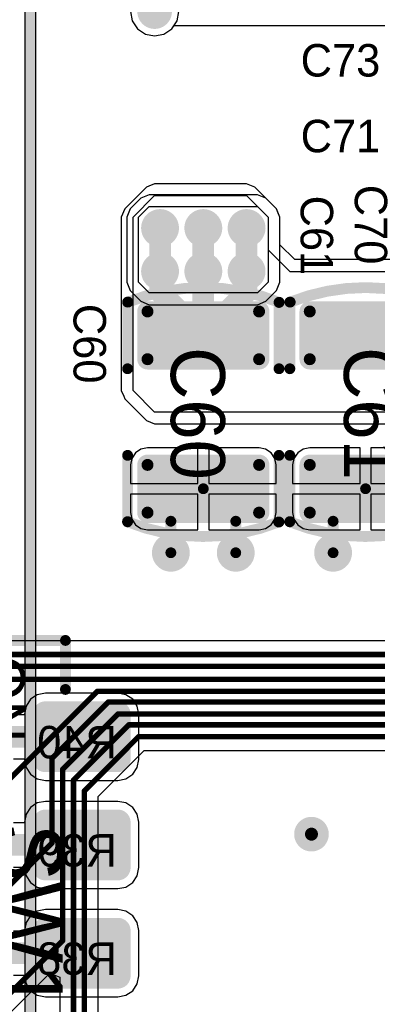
# Model space of a CAD drawing. Header units: millimetres. Extents: x 1.4 to 10.4, y 0 to 10.9.
# Tile 51 of 177: x 4.13 to 4.461, y 3.718 to 4.628. Entities that reach past the tile are written whole.
import ezdxf

# ---------------------------------------------------------------- set-up
doc = ezdxf.new("R2010")
doc.units = ezdxf.units.MM
doc.header["$MEASUREMENT"] = 0
for name, color, linetype in [('BottomLayer', 5, 'Continuous'), ('BottomOverlay', 54, 'Continuous'), ('DrillDrawing', 1, 'Continuous'), ('DrillGuide', 244, 'Continuous'), ('InternalPlane1', 76, 'Continuous'), ('InternalPlane2', 16, 'Continuous'), ('Mechanical31', 56, 'Continuous'), ('MultiLayer', 9, 'Continuous'), ('TopLayer', 1, 'Continuous'), ('TopOverlay', 2, 'Continuous'), ('TopPaste', 8, 'Continuous'), ('TopSolder', 216, 'Continuous')]:
    doc.layers.add(name, color=color, linetype=linetype)

msp = doc.modelspace()

# ---------------------------------------------------------------- linework, layer by layer
at = {"layer": 'BottomLayer'}
for p, q in [((4.232569, 4.635), (4.2342765, 4.626416)), ((4.2342765, 4.626416), (4.2391389, 4.6191389)), ((4.2708611, 4.6191389), (4.2729433, 4.6222551)), ((4.2729433, 4.6222551), (4.5247209, 4.6222551)), ((4.2391389, 4.6191389), (4.246416, 4.6142765)), ((4.246416, 4.6142765), (4.255, 4.612569)), ((4.255, 4.612569), (4.263584, 4.6142765)), ((4.263584, 4.6142765), (4.2708611, 4.6191389)), ((4.2423462, 4.4626535), (4.2323463, 4.4526537)), ((4.2423463, 4.4626537), (4.2423462, 4.4626535)), ((4.25, 4.4658239), (4.2423463, 4.4626537)), ((4.3499998, 4.4658239), (4.25, 4.4658239)), ((4.35, 4.465824), (4.3499998, 4.4658239)), ((4.3576537, 4.4626537), (4.35, 4.465824)), ((4.3676535, 4.4526538), (4.3576537, 4.4626537)), ((4.2323463, 4.4526537), (4.229176, 4.445)), ((4.24, 4.445), (4.25, 4.455)), ((4.25, 4.455), (4.35, 4.455)), ((4.35, 4.455), (4.36, 4.445)), ((4.3676537, 4.4526537), (4.3676535, 4.4526538)), ((4.3708239, 4.445), (4.3676537, 4.4526537)), ((4.229176, 4.445), (4.2291761, 4.4449998)), ((4.2291761, 4.4449998), (4.2291761, 4.385)), ((4.24, 4.385), (4.24, 4.445)), ((4.36, 4.445), (4.36, 4.385)), ((4.3708239, 4.3850002), (4.3708239, 4.445)), ((4.2291761, 4.385), (4.2323463, 4.3773463)), ((4.25, 4.375), (4.24, 4.385)), ((4.36, 4.385), (4.35, 4.375)), ((4.3676537, 4.3773463), (4.370824, 4.385)), ((4.370824, 4.385), (4.3708239, 4.3850002)), ((4.2323463, 4.3773463), (4.2323465, 4.3773462)), ((4.2323465, 4.3773462), (4.2423463, 4.3673463)), ((4.3576538, 4.3673465), (4.3676537, 4.3773463)), ((4.2423463, 4.3673463), (4.25, 4.364176)), ((4.35, 4.375), (4.25, 4.375)), ((4.35, 4.3641761), (4.3576537, 4.3673463)), ((4.3576537, 4.3673463), (4.3576538, 4.3673465)), ((4.25, 4.364176), (4.2500002, 4.3641761)), ((4.2500002, 4.3641761), (4.35, 4.3641761)), ((5.6907209, 4.0537449), (3.8392791, 4.0537449)), ((4.2027449, 3.9097209), (4.2452791, 3.9522551)), ((4.2452791, 3.9522551), (5.76, 3.9522551)), ((4.2027449, 3.625), (4.2027449, 3.9097209)), ((4.1107163, 3.6993393), (4.1580163, 3.7466393)), ((4.1580163, 3.7466393), (4.1672551, 3.7428124)), ((4.1672551, 3.7428124), (4.1672551, 3.6402791))]:
    msp.add_line(p, q, dxfattribs=at)
for points, const_width in [([(4.249, 4.635, 1), (4.261, 4.635, 1)], 0.012), ([(4.2525, 4.435, 1), (4.2675, 4.435, 1)], 0.015), ([(4.2925, 4.435, 1), (4.3075, 4.435, 1)], 0.015), ([(4.3325, 4.435, 1), (4.3475, 4.435, 1)], 0.015), ([(4.2525, 4.395, 1), (4.2675, 4.395, 1)], 0.015), ([(4.2925, 4.395, 1), (4.3075, 4.395, 1)], 0.015), ([(4.3325, 4.395, 1), (4.3475, 4.395, 1)], 0.015), ([(4.2625, 4.135, 1), (4.2775, 4.135, 1)], 0.015), ([(4.3225, 4.135, 1), (4.3375, 4.135, 1)], 0.015), ([(4.4125, 4.135, 1), (4.4275, 4.135, 1)], 0.015), ([(4.20075, 4.007, 1), (4.20325, 4.007, 1)], 0.0025), ([(4.20075, 4.007, 1), (4.20325, 4.007, 1)], 0.0025), ([(4.21075, 3.997, 1), (4.21325, 3.997, 1)], 0.0025), ([(4.21075, 3.997, 1), (4.21325, 3.997, 1)], 0.0025), ([(4.21975, 3.986, 1), (4.22225, 3.986, 1)], 0.0025), ([(4.21975, 3.986, 1), (4.22225, 3.986, 1)], 0.0025), ([(4.22975, 3.976, 1), (4.23225, 3.976, 1)], 0.0025), ([(4.22975, 3.976, 1), (4.23225, 3.976, 1)], 0.0025), ([(4.23875, 3.965, 1), (4.24125, 3.965, 1)], 0.0025), ([(4.23875, 3.965, 1), (4.24125, 3.965, 1)], 0.0025), ([(4.15875, 3.945, 1), (4.16125, 3.945, 1)], 0.0025), ([(4.15875, 3.945, 1), (4.16125, 3.945, 1)], 0.0025), ([(4.16875, 3.935, 1), (4.17125, 3.935, 1)], 0.0025), ([(4.16875, 3.935, 1), (4.17125, 3.935, 1)], 0.0025), ([(4.17875, 3.925, 1), (4.18125, 3.925, 1)], 0.0025), ([(4.17875, 3.925, 1), (4.18125, 3.925, 1)], 0.0025), ([(4.18875, 3.915, 1), (4.19125, 3.915, 1)], 0.0025), ([(4.18875, 3.915, 1), (4.19125, 3.915, 1)], 0.0025), ([(4.394, 3.875, 1), (4.406, 3.875, 1)], 0.012), ([(4.15875, 3.866647, 1), (4.16125, 3.866647, 1)], 0.0025), ([(4.15875, 3.866647, 1), (4.16125, 3.866647, 1)], 0.0025), ([(4.16875, 3.776647, 1), (4.17125, 3.776647, 1)], 0.0025), ([(4.16875, 3.776647, 1), (4.17125, 3.776647, 1)], 0.0025)]:
    msp.add_lwpolyline(points, format="xyb", close=True, dxfattribs=dict(at, const_width=const_width))
at = {"layer": 'BottomLayer', "const_width": 0.005}
for points in [[(3.834, 4.041), (5.696, 4.041)], [(3.805, 4.03), (5.705, 4.03)], [(4.111353, 4.018), (5.713, 4.018)], [(4.0600004, 3.8650004), (4.202, 4.007)], [(4.202, 4.007), (5.722, 4.007)], [(4.16, 3.945), (4.212, 3.997)], [(4.212, 3.997), (5.732, 3.997)], [(4.17, 3.935), (4.221, 3.986)], [(4.221, 3.986), (5.741, 3.986)], [(4.18, 3.925), (4.231, 3.976)], [(4.231, 3.976), (5.751, 3.976)], [(4.19, 3.915), (4.24, 3.965)], [(4.24, 3.965), (5.76, 3.965)], [(4.16, 3.866647), (4.16, 3.945)], [(4.17, 3.776647), (4.17, 3.935)], [(4.18, 3.635), (4.18, 3.925)], [(4.19, 3.625), (4.19, 3.915)], [(4.0583534, 3.7650004), (4.16, 3.866647)], [(4.0583534, 3.6650004), (4.17, 3.776647)]]:
    msp.add_lwpolyline(points, dxfattribs=at)
at = {"layer": 'DrillDrawing'}
for points, const_width in [([(4.25625, 4.435, 1), (4.26375, 4.435, 1)], 0.0075), ([(4.29625, 4.435, 1), (4.30375, 4.435, 1)], 0.0075), ([(4.33625, 4.435, 1), (4.34375, 4.435, 1)], 0.0075), ([(4.25625, 4.395, 1), (4.26375, 4.395, 1)], 0.0075), ([(4.29625, 4.395, 1), (4.30375, 4.395, 1)], 0.0075), ([(4.33625, 4.395, 1), (4.34375, 4.395, 1)], 0.0075), ([(4.26625, 4.135, 1), (4.27375, 4.135, 1)], 0.0075), ([(4.32625, 4.135, 1), (4.33375, 4.135, 1)], 0.0075), ([(4.41625, 4.135, 1), (4.42375, 4.135, 1)], 0.0075), ([(4.397, 3.875, 1), (4.403, 3.875, 1)], 0.006)]:
    msp.add_lwpolyline(points, format="xyb", close=True, dxfattribs=dict(at, const_width=const_width))
at = {"layer": 'DrillGuide'}
for points, const_width in [([(4.25625, 4.435, 1), (4.26375, 4.435, 1)], 0.0075), ([(4.29625, 4.435, 1), (4.30375, 4.435, 1)], 0.0075), ([(4.33625, 4.435, 1), (4.34375, 4.435, 1)], 0.0075), ([(4.25625, 4.395, 1), (4.26375, 4.395, 1)], 0.0075), ([(4.29625, 4.395, 1), (4.30375, 4.395, 1)], 0.0075), ([(4.33625, 4.395, 1), (4.34375, 4.395, 1)], 0.0075), ([(4.26625, 4.135, 1), (4.27375, 4.135, 1)], 0.0075), ([(4.32625, 4.135, 1), (4.33375, 4.135, 1)], 0.0075), ([(4.41625, 4.135, 1), (4.42375, 4.135, 1)], 0.0075), ([(4.397, 3.875, 1), (4.403, 3.875, 1)], 0.006)]:
    msp.add_lwpolyline(points, format="xyb", close=True, dxfattribs=dict(at, const_width=const_width))
at = {"layer": 'InternalPlane1'}
for points, const_width in [([(4.247, 4.635, 1), (4.263, 4.635, 1)], 0.016), ([(4.25125, 4.435, 1), (4.26875, 4.435, 1)], 0.0175), ([(4.29125, 4.435, 1), (4.30875, 4.435, 1)], 0.0175), ([(4.33125, 4.435, 1), (4.34875, 4.435, 1)], 0.0175), ([(4.25125, 4.395, 1), (4.26875, 4.395, 1)], 0.0175), ([(4.29125, 4.395, 1), (4.30875, 4.395, 1)], 0.0175), ([(4.33125, 4.395, 1), (4.34875, 4.395, 1)], 0.0175)]:
    msp.add_lwpolyline(points, format="xyb", close=True, dxfattribs=dict(at, const_width=const_width))
at = {"layer": 'InternalPlane2'}
for p, q in [((4.134902, 4.945), (4.134902, 3.6071116)), ((4.145098, 3.605), (4.145098, 4.9428884))]:
    msp.add_line(p, q, dxfattribs=at)
at = {"layer": 'InternalPlane2', "const_width": 0.01}
msp.add_lwpolyline([(4.14, 3.605), (4.14, 4.945)], dxfattribs=at)
at = {"layer": 'InternalPlane2'}
for points, const_width in [([(4.247, 4.635, 1), (4.263, 4.635, 1)], 0.016), ([(4.26125, 4.135, 1), (4.27875, 4.135, 1)], 0.0175), ([(4.32125, 4.135, 1), (4.33875, 4.135, 1)], 0.0175), ([(4.41125, 4.135, 1), (4.42875, 4.135, 1)], 0.0175), ([(4.392, 3.875, 1), (4.408, 3.875, 1)], 0.016)]:
    msp.add_lwpolyline(points, format="xyb", close=True, dxfattribs=dict(at, const_width=const_width))
at = {"layer": 'MultiLayer'}
for points, const_width in [([(4.249, 4.635, 1), (4.261, 4.635, 1)], 0.012), ([(4.2525, 4.435, 1), (4.2675, 4.435, 1)], 0.015), ([(4.2925, 4.435, 1), (4.3075, 4.435, 1)], 0.015), ([(4.3325, 4.435, 1), (4.3475, 4.435, 1)], 0.015), ([(4.2525, 4.395, 1), (4.2675, 4.395, 1)], 0.015), ([(4.2925, 4.395, 1), (4.3075, 4.395, 1)], 0.015), ([(4.3325, 4.395, 1), (4.3475, 4.395, 1)], 0.015), ([(4.2625, 4.135, 1), (4.2775, 4.135, 1)], 0.015), ([(4.3225, 4.135, 1), (4.3375, 4.135, 1)], 0.015), ([(4.4125, 4.135, 1), (4.4275, 4.135, 1)], 0.015), ([(4.394, 3.875, 1), (4.406, 3.875, 1)], 0.012)]:
    msp.add_lwpolyline(points, format="xyb", close=True, dxfattribs=dict(at, const_width=const_width))
at = {"layer": 'TopLayer'}
for p, q in [((4.232569, 4.635), (4.2342765, 4.626416)), ((4.2757235, 4.626416), (4.277431, 4.635)), ((4.2342765, 4.626416), (4.2391389, 4.6191389)), ((4.2708611, 4.6191389), (4.2757235, 4.626416)), ((4.2391389, 4.6191389), (4.246416, 4.6142765)), ((4.246416, 4.6142765), (4.255, 4.612569)), ((4.255, 4.612569), (4.263584, 4.6142765)), ((4.263584, 4.6142765), (4.2708611, 4.6191389)), ((4.255, 4.475824), (4.2495881, 4.4735822)), ((4.2550002, 4.4758239), (4.255, 4.475824)), ((4.3399998, 4.4758239), (4.2550002, 4.4758239)), ((4.34, 4.475824), (4.3399998, 4.4758239)), ((4.3476537, 4.4726537), (4.34, 4.475824)), ((4.2473462, 4.4726535), (4.2273463, 4.4526537)), ((4.2473463, 4.4726537), (4.2473462, 4.4726535)), ((4.2495881, 4.4735822), (4.2473463, 4.4726537)), ((4.3676535, 4.4526538), (4.3476537, 4.4726537)), ((4.235, 4.445), (4.255, 4.465)), ((4.255, 4.465), (4.34, 4.465)), ((4.34, 4.465), (4.36, 4.445)), ((4.2273463, 4.4526537), (4.224176, 4.445)), ((4.3676537, 4.4526537), (4.3676535, 4.4526538)), ((4.3685822, 4.4504119), (4.3676537, 4.4526537)), ((4.370824, 4.445), (4.3685822, 4.4504119)), ((4.224176, 4.445), (4.2241761, 4.4449998)), ((4.2241761, 4.4449998), (4.2241761, 4.2850002)), ((4.235, 4.285), (4.235, 4.445)), ((4.36, 4.445), (4.36, 4.415)), ((4.3708239, 4.4449998), (4.370824, 4.445)), ((4.3708239, 4.4194835), (4.3708239, 4.4449998)), ((4.36, 4.415), (4.38, 4.395)), ((4.3844834, 4.4058239), (4.3708239, 4.4194835)), ((4.4967172, 4.4058239), (4.3844834, 4.4058239)), ((4.38, 4.395), (4.67, 4.395)), ((4.2241761, 4.2850002), (4.224176, 4.285)), ((4.224176, 4.285), (4.2264178, 4.2795881)), ((4.255, 4.265), (4.235, 4.285)), ((4.2264178, 4.2795881), (4.2273463, 4.2773463)), ((4.2273463, 4.2773463), (4.2273465, 4.2773462)), ((4.2273465, 4.2773462), (4.2473463, 4.2573463)), ((4.65, 4.265), (4.255, 4.265)), ((4.2473463, 4.2573463), (4.255, 4.254176)), ((4.255, 4.254176), (4.2550002, 4.2541761)), ((4.2550002, 4.2541761), (4.6499998, 4.2541761)), ((4.2423728, 4.2307929), (4.2372418, 4.2273645)), ((4.2484252, 4.2319968), (4.2423728, 4.2307929)), ((4.295, 4.2319968), (4.2484252, 4.2319968)), ((4.295, 4.1991339), (4.295, 4.2319968)), ((4.3515748, 4.2319968), (4.305, 4.2319968)), ((4.305, 4.2319968), (4.305, 4.1991339)), ((4.3576272, 4.2307929), (4.3515748, 4.2319968)), ((4.3627582, 4.2273645), (4.3576272, 4.2307929)), ((4.3923728, 4.2307929), (4.3872418, 4.2273645)), ((4.3984252, 4.2319968), (4.3923728, 4.2307929)), ((4.445, 4.2319968), (4.3984252, 4.2319968)), ((4.445, 4.1991339), (4.445, 4.2319968)), ((4.5015748, 4.2319968), (4.455, 4.2319968)), ((4.455, 4.2319968), (4.455, 4.1991339)), ((4.2338134, 4.2222335), (4.2326095, 4.2161811)), ((4.2372418, 4.2273645), (4.2338134, 4.2222335)), ((4.3661866, 4.2222335), (4.3627582, 4.2273645)), ((4.3673905, 4.2161811), (4.3661866, 4.2222335)), ((4.3838134, 4.2222335), (4.3826095, 4.2161811)), ((4.3872418, 4.2273645), (4.3838134, 4.2222335)), ((4.2326095, 4.2161811), (4.2326095, 4.1991339)), ((4.3673905, 4.1991339), (4.3673905, 4.2161811)), ((4.3826095, 4.2161811), (4.3826095, 4.1991339)), ((4.2326095, 4.1991339), (4.295, 4.1991339)), ((4.305, 4.1991339), (4.3673905, 4.1991339)), ((4.3826095, 4.1991339), (4.445, 4.1991339)), ((4.455, 4.1991339), (4.5173905, 4.1991339)), ((4.295, 4.1891339), (4.2326095, 4.1891339)), ((4.2326095, 4.1891339), (4.2326095, 4.1720867)), ((4.295, 4.156271), (4.295, 4.1891339)), ((4.3673905, 4.1891339), (4.305, 4.1891339)), ((4.305, 4.1891339), (4.305, 4.156271)), ((4.3673905, 4.1720867), (4.3673905, 4.1891339)), ((4.445, 4.1891339), (4.3826095, 4.1891339)), ((4.3826095, 4.1891339), (4.3826095, 4.1720867)), ((4.445, 4.156271), (4.445, 4.1891339)), ((4.5173905, 4.1891339), (4.455, 4.1891339)), ((4.455, 4.1891339), (4.455, 4.156271)), ((4.2326095, 4.1720867), (4.2338134, 4.1660343)), ((4.3661866, 4.1660343), (4.3673905, 4.1720867)), ((4.3826095, 4.1720867), (4.3838134, 4.1660343)), ((4.2338134, 4.1660343), (4.2372418, 4.1609033)), ((4.2372418, 4.1609033), (4.2423728, 4.1574749)), ((4.2423728, 4.1574749), (4.2484252, 4.156271)), ((4.3515748, 4.156271), (4.3576272, 4.1574749)), ((4.3576272, 4.1574749), (4.3627582, 4.1609033)), ((4.3627582, 4.1609033), (4.3661866, 4.1660343)), ((4.3838134, 4.1660343), (4.3872418, 4.1609033)), ((4.3872418, 4.1609033), (4.3923728, 4.1574749)), ((4.3923728, 4.1574749), (4.3984252, 4.156271)), ((4.2484252, 4.156271), (4.295, 4.156271)), ((4.305, 4.156271), (4.3515748, 4.156271)), ((4.3984252, 4.156271), (4.445, 4.156271)), ((4.455, 4.156271), (4.5015748, 4.156271)), ((4.1465398, 4.0038206), (4.1402628, 3.9996264)), ((4.153944, 4.0052934), (4.1465398, 4.0038206)), ((4.2210306, 4.0052934), (4.153944, 4.0052934)), ((4.2284348, 4.0038206), (4.2210306, 4.0052934)), ((4.2347118, 3.9996264), (4.2284348, 4.0038206)), ((4.1402628, 3.9996264), (4.1360686, 3.9933494)), ((4.238906, 3.9933494), (4.2347118, 3.9996264)), ((4.1345958, 3.9853922), (4.1244797, 3.9853922)), ((4.1360686, 3.9933494), (4.1345958, 3.9859452)), ((4.1345958, 3.9859452), (4.1345958, 3.9853922)), ((4.2403788, 3.9859452), (4.238906, 3.9933494)), ((4.2403788, 3.9440556), (4.2403788, 3.9859452)), ((4.1244809, 3.9446086), (4.1345958, 3.9446086)), ((4.1345958, 3.9446086), (4.1345958, 3.9440556)), ((4.1345958, 3.9440556), (4.1360686, 3.9366514)), ((4.238906, 3.9366514), (4.2403788, 3.9440556)), ((4.1360686, 3.9366514), (4.1402628, 3.9303744)), ((4.1402628, 3.9303744), (4.1465398, 3.9261802)), ((4.2284348, 3.9261802), (4.2347118, 3.9303744)), ((4.2347118, 3.9303744), (4.238906, 3.9366514)), ((4.1465398, 3.9261802), (4.153944, 3.9247074)), ((4.153944, 3.9247074), (4.2210306, 3.9247074)), ((4.2210306, 3.9247074), (4.2284348, 3.9261802)), ((4.1465398, 3.9038206), (4.1402628, 3.8996264)), ((4.153944, 3.9052934), (4.1465398, 3.9038206)), ((4.2210306, 3.9052934), (4.153944, 3.9052934)), ((4.2284348, 3.9038206), (4.2210306, 3.9052934)), ((4.2347118, 3.8996264), (4.2284348, 3.9038206)), ((4.1402628, 3.8996264), (4.1360686, 3.8933494)), ((4.238906, 3.8933494), (4.2347118, 3.8996264)), ((4.1345958, 3.8853922), (4.1244797, 3.8853922)), ((4.1360686, 3.8933494), (4.1345958, 3.8859452)), ((4.1345958, 3.8859452), (4.1345958, 3.8853922)), ((4.2403788, 3.8859452), (4.238906, 3.8933494)), ((4.2403788, 3.8440556), (4.2403788, 3.8859452)), ((4.1244809, 3.8446086), (4.1345958, 3.8446086)), ((4.1345958, 3.8446086), (4.1345958, 3.8440556)), ((4.1345958, 3.8440556), (4.1360686, 3.8366514)), ((4.238906, 3.8366514), (4.2403788, 3.8440556)), ((4.1360686, 3.8366514), (4.1402628, 3.8303744)), ((4.1402628, 3.8303744), (4.1465398, 3.8261802)), ((4.2284348, 3.8261802), (4.2347118, 3.8303744)), ((4.2347118, 3.8303744), (4.238906, 3.8366514)), ((4.1465398, 3.8261802), (4.153944, 3.8247074)), ((4.153944, 3.8247074), (4.2210306, 3.8247074)), ((4.2210306, 3.8247074), (4.2284348, 3.8261802)), ((4.1465398, 3.8038206), (4.1402628, 3.7996264)), ((4.153944, 3.8052934), (4.1465398, 3.8038206)), ((4.2210306, 3.8052934), (4.153944, 3.8052934)), ((4.2284348, 3.8038206), (4.2210306, 3.8052934)), ((4.2347118, 3.7996264), (4.2284348, 3.8038206)), ((4.1402628, 3.7996264), (4.1360686, 3.7933494)), ((4.238906, 3.7933494), (4.2347118, 3.7996264)), ((4.1345958, 3.7853922), (4.1244797, 3.7853922)), ((4.1360686, 3.7933494), (4.1345958, 3.7859452)), ((4.1345958, 3.7859452), (4.1345958, 3.7853922)), ((4.2403788, 3.7859452), (4.238906, 3.7933494)), ((4.2403788, 3.7440556), (4.2403788, 3.7859452)), ((4.1244809, 3.7446086), (4.1345958, 3.7446086)), ((4.1345958, 3.7446086), (4.1345958, 3.7440556)), ((4.1345958, 3.7440556), (4.1360686, 3.7366514)), ((4.238906, 3.7366514), (4.2403788, 3.7440556)), ((4.1360686, 3.7366514), (4.1402628, 3.7303744)), ((4.1402628, 3.7303744), (4.1465398, 3.7261802)), ((4.2284348, 3.7261802), (4.2347118, 3.7303744)), ((4.2347118, 3.7303744), (4.238906, 3.7366514)), ((4.1465398, 3.7261802), (4.153944, 3.7247074)), ((4.153944, 3.7247074), (4.2210306, 3.7247074)), ((4.2210306, 3.7247074), (4.2284348, 3.7261802))]:
    msp.add_line(p, q, dxfattribs=at)
for points, const_width in [([(4.249, 4.635, 1), (4.261, 4.635, 1)], 0.012), ([(4.2525, 4.435, 1), (4.2675, 4.435, 1)], 0.015), ([(4.2925, 4.435, 1), (4.3075, 4.435, 1)], 0.015), ([(4.3325, 4.435, 1), (4.3475, 4.435, 1)], 0.015), ([(4.255, 4.435, 1), (4.265, 4.435, 1)], 0.01), ([(4.295, 4.435, 1), (4.305, 4.435, 1)], 0.01), ([(4.335, 4.435, 1), (4.345, 4.435, 1)], 0.01), ([(4.2525, 4.395, 1), (4.2675, 4.395, 1)], 0.015), ([(4.255, 4.395, 1), (4.265, 4.395, 1)], 0.01), ([(4.255, 4.395, 1), (4.265, 4.395, 1)], 0.01), ([(4.2925, 4.395, 1), (4.3075, 4.395, 1)], 0.015), ([(4.2949996, 4.3949996, 1), (4.3049996, 4.3949996, 1)], 0.01), ([(4.2949996, 4.3949996, 1), (4.3049996, 4.3949996, 1)], 0.01), ([(4.295, 4.395, 1), (4.305, 4.395, 1)], 0.01), ([(4.295, 4.395, 1), (4.305, 4.395, 1)], 0.01), ([(4.3325, 4.395, 1), (4.3475, 4.395, 1)], 0.015), ([(4.335, 4.395, 1), (4.345, 4.395, 1)], 0.01), ([(4.335, 4.395, 1), (4.345, 4.395, 1)], 0.01), ([(4.255, 4.3758659, 1), (4.265, 4.3758659, 1)], 0.01), ([(4.255, 4.3758659, 1), (4.265, 4.3758659, 1)], 0.01), ([(4.335, 4.3758667, 1), (4.345, 4.3758667, 1)], 0.01), ([(4.335, 4.3758667, 1), (4.345, 4.3758667, 1)], 0.01), ([(4.2456693, 4.3579133, 1), (4.2511811, 4.3579133, 1)], 0.0055118), ([(4.3488189, 4.3579133, 1), (4.3543307, 4.3579133, 1)], 0.0055118), ([(4.3956693, 4.3579133, 1), (4.4011811, 4.3579133, 1)], 0.0055118), ([(4.2949996, 4.3358663, 1), (4.3049996, 4.3358663, 1)], 0.01), ([(4.2949996, 4.3358663, 1), (4.3049996, 4.3358663, 1)], 0.01), ([(4.2949996, 4.3358663, 1), (4.3049996, 4.3358663, 1)], 0.01), ([(4.2456693, 4.3138189, 1), (4.2511811, 4.3138189, 1)], 0.0055118), ([(4.3488189, 4.3138189, 1), (4.3543307, 4.3138189, 1)], 0.0055118), ([(4.3956693, 4.3138189, 1), (4.4011811, 4.3138189, 1)], 0.0055118), ([(4.2456693, 4.2161811, 1), (4.2511811, 4.2161811, 1)], 0.0055118), ([(4.3488189, 4.2161811, 1), (4.3543307, 4.2161811, 1)], 0.0055118), ([(4.3956693, 4.2161811, 1), (4.4011811, 4.2161811, 1)], 0.0055118), ([(4.2974996, 4.1941341, 1), (4.3024996, 4.1941341, 1)], 0.005), ([(4.2974996, 4.1941341, 1), (4.3024996, 4.1941341, 1)], 0.005), ([(4.4474996, 4.1941341, 1), (4.4524996, 4.1941341, 1)], 0.005), ([(4.4474996, 4.1941341, 1), (4.4524996, 4.1941341, 1)], 0.005), ([(4.2456693, 4.1720867, 1), (4.2511811, 4.1720867, 1)], 0.0055118), ([(4.3488189, 4.1720867, 1), (4.3543307, 4.1720867, 1)], 0.0055118), ([(4.3956693, 4.1720867, 1), (4.4011811, 4.1720867, 1)], 0.0055118), ([(4.2675, 4.1641345, 1), (4.2725, 4.1641345, 1)], 0.005), ([(4.2675, 4.1641345, 1), (4.2725, 4.1641345, 1)], 0.005), ([(4.3275, 4.1641337, 1), (4.3325, 4.1641337, 1)], 0.005), ([(4.3275, 4.1641337, 1), (4.3325, 4.1641337, 1)], 0.005), ([(4.4175, 4.1641345, 1), (4.4225, 4.1641345, 1)], 0.005), ([(4.4175, 4.1641345, 1), (4.4225, 4.1641345, 1)], 0.005), ([(4.2625, 4.135, 1), (4.2775, 4.135, 1)], 0.015), ([(4.3225, 4.135, 1), (4.3375, 4.135, 1)], 0.015), ([(4.4125, 4.135, 1), (4.4275, 4.135, 1)], 0.015), ([(4.2675, 4.135, 1), (4.2725, 4.135, 1)], 0.005), ([(4.3275, 4.135, 1), (4.3325, 4.135, 1)], 0.005), ([(4.4175, 4.135, 1), (4.4225, 4.135, 1)], 0.005), ([(4.1494558, 3.9859452, 1), (4.1584322, 3.9859452, 1)], 0.0089764), ([(4.2165424, 3.9859452, 1), (4.2255188, 3.9859452, 1)], 0.0089764), ([(4.1824873, 3.9650004, 1), (4.1924873, 3.9650004, 1)], 0.01), ([(4.1494558, 3.9440556, 1), (4.1584322, 3.9440556, 1)], 0.0089764), ([(4.2165424, 3.9440556, 1), (4.2255188, 3.9440556, 1)], 0.0089764), ([(4.1494558, 3.8859452, 1), (4.1584322, 3.8859452, 1)], 0.0089764), ([(4.2165424, 3.8859452, 1), (4.2255188, 3.8859452, 1)], 0.0089764), ([(4.394, 3.875, 1), (4.406, 3.875, 1)], 0.012), ([(4.1824873, 3.8650004, 1), (4.1924873, 3.8650004, 1)], 0.01), ([(4.1494558, 3.8440556, 1), (4.1584322, 3.8440556, 1)], 0.0089764), ([(4.2165424, 3.8440556, 1), (4.2255188, 3.8440556, 1)], 0.0089764), ([(4.1494558, 3.7859452, 1), (4.1584322, 3.7859452, 1)], 0.0089764), ([(4.2165424, 3.7859452, 1), (4.2255188, 3.7859452, 1)], 0.0089764), ([(4.1824873, 3.7650004, 1), (4.1924873, 3.7650004, 1)], 0.01), ([(4.1494558, 3.7440556, 1), (4.1584322, 3.7440556, 1)], 0.0089764), ([(4.2165424, 3.7440556, 1), (4.2255188, 3.7440556, 1)], 0.0089764)]:
    msp.add_lwpolyline(points, format="xyb", close=True, dxfattribs=dict(at, const_width=const_width))
for points, const_width in [([(4.26, 4.395), (4.26, 4.435)], 0.02), ([(4.3, 4.395), (4.3, 4.435)], 0.02), ([(4.34, 4.395), (4.34, 4.435)], 0.02), ([(4.26, 4.3758659), (4.26, 4.395)], 0.02), ([(4.2999996, 4.3949996), (4.3, 4.395)], 0.02), ([(4.2999996, 4.3358663), (4.2999996, 4.3949996)], 0.02), ([(4.34, 4.3758667), (4.34, 4.395)], 0.02), ([(4.26, 4.3758659), (4.2999996, 4.3358663)], 0.02), ([(4.2999996, 4.3358663), (4.34, 4.3758667)], 0.02), ([(4.27, 4.1641345), (4.2999996, 4.1941341)], 0.01), ([(4.2999996, 4.1941341), (4.33, 4.1641337)], 0.01), ([(4.42, 4.1641345), (4.4499996, 4.1941341)], 0.01), ([(4.4499996, 4.1941341), (4.48, 4.1641337)], 0.01), ([(4.27, 4.135), (4.27, 4.1641345)], 0.01), ([(4.33, 4.135), (4.33, 4.1641337)], 0.01), ([(4.42, 4.135), (4.42, 4.1641345)], 0.01), ([(4.1200004, 3.9650004), (4.1874873, 3.9650004)], 0.02), ([(4.1200004, 3.8650004), (4.1874873, 3.8650004)], 0.02), ([(4.1200004, 3.7650004), (4.1874873, 3.7650004)], 0.02)]:
    msp.add_lwpolyline(points, dxfattribs=dict(at, const_width=const_width))
for points in [[(4.3570866, 4.3138189), (4.3570866, 4.3579133), (4.2429134, 4.3138189), (4.2429134, 4.3579133)], [(4.3515748, 4.3083071), (4.3515748, 4.3634251), (4.2484252, 4.3083071), (4.2484252, 4.3634251)], [(4.5070866, 4.3138189), (4.5070866, 4.3579133), (4.3929134, 4.3138189), (4.3929134, 4.3579133)], [(4.5015748, 4.3083071), (4.5015748, 4.3634251), (4.3984252, 4.3083071), (4.3984252, 4.3634251)], [(4.3515748, 4.1665749), (4.3515748, 4.2216929), (4.2484252, 4.1665749), (4.2484252, 4.2216929)], [(4.5015748, 4.1665749), (4.5015748, 4.2216929), (4.3984252, 4.1665749), (4.3984252, 4.2216929)], [(4.3570866, 4.1720867), (4.3570866, 4.2161811), (4.2429134, 4.1720867), (4.2429134, 4.2161811)], [(4.5070866, 4.1720867), (4.5070866, 4.2161811), (4.3929134, 4.1720867), (4.3929134, 4.2161811)], [(4.2210306, 3.9949216), (4.153944, 3.9949216), (4.2210306, 3.9350792), (4.153944, 3.9350792)], [(4.230007, 3.9859452), (4.1449676, 3.9859452), (4.230007, 3.9440556), (4.1449676, 3.9440556)], [(4.2210306, 3.8949216), (4.153944, 3.8949216), (4.2210306, 3.8350792), (4.153944, 3.8350792)], [(4.230007, 3.8859452), (4.1449676, 3.8859452), (4.230007, 3.8440556), (4.1449676, 3.8440556)], [(4.2210306, 3.7949216), (4.153944, 3.7949216), (4.2210306, 3.7350792), (4.153944, 3.7350792)], [(4.230007, 3.7859452), (4.1449676, 3.7859452), (4.230007, 3.7440556), (4.1449676, 3.7440556)]]:
    msp.add_solid(points, dxfattribs=at)
at = {"layer": 'TopOverlay', "const_width": 0.01}
for points in [[(4.2303639, 4.3665898, -0.1932227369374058), (4.3700704, 4.3664155)], [(4.3803639, 4.3665898, -0.1932227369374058), (4.5200704, 4.3664155)], [(4.3696361, 4.1634102, -0.1932227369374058), (4.2299296, 4.1635845)], [(4.5196361, 4.1634102, -0.1932227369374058), (4.3799296, 4.1635845)]]:
    msp.add_lwpolyline(points, format="xyb", dxfattribs=at)
for points in [[(4.23, 4.305), (4.23, 4.3665898)], [(4.37, 4.305), (4.37, 4.3662408)], [(4.38, 4.305), (4.38, 4.3665898)], [(4.23, 4.1637592), (4.23, 4.225)], [(4.37, 4.1634102), (4.37, 4.225)], [(4.38, 4.1637592), (4.38, 4.225)], [(3.877251, 4.0539768), (4.1725266, 4.0539768)], [(4.1725266, 4.0087012), (4.1725266, 4.0539768)]]:
    msp.add_lwpolyline(points, dxfattribs=at)
at = {"layer": 'TopOverlay', "const_width": 0.005}
for points in [[(4.2275, 4.3665898, 1), (4.2325, 4.3665898, 1)], [(4.2278639, 4.3665898, 1), (4.2328639, 4.3665898, 1)], [(4.3675, 4.3662408, 1), (4.3725, 4.3662408, 1)], [(4.3675704, 4.3664155, 1), (4.3725704, 4.3664155, 1)], [(4.3775, 4.3665898, 1), (4.3825, 4.3665898, 1)], [(4.3778639, 4.3665898, 1), (4.3828639, 4.3665898, 1)], [(4.2275, 4.305, 1), (4.2325, 4.305, 1)], [(4.3675, 4.305, 1), (4.3725, 4.305, 1)], [(4.3775, 4.305, 1), (4.3825, 4.305, 1)], [(4.2275, 4.225, 1), (4.2325, 4.225, 1)], [(4.3675, 4.225, 1), (4.3725, 4.225, 1)], [(4.3775, 4.225, 1), (4.3825, 4.225, 1)], [(4.2274296, 4.1635845, 1), (4.2324296, 4.1635845, 1)], [(4.2275, 4.1637592, 1), (4.2325, 4.1637592, 1)], [(4.3671361, 4.1634102, 1), (4.3721361, 4.1634102, 1)], [(4.3675, 4.1634102, 1), (4.3725, 4.1634102, 1)], [(4.3774296, 4.1635845, 1), (4.3824296, 4.1635845, 1)], [(4.3775, 4.1637592, 1), (4.3825, 4.1637592, 1)], [(4.1700266, 4.0539768, 1), (4.1750266, 4.0539768, 1)], [(4.1700266, 4.0539768, 1), (4.1750266, 4.0539768, 1)], [(4.1700266, 4.0087012, 1), (4.1750266, 4.0087012, 1)]]:
    msp.add_lwpolyline(points, format="xyb", close=True, dxfattribs=at)
at = {"layer": 'TopPaste'}
for points, const_width in [([(4.2456693, 4.3579133, 1), (4.2511811, 4.3579133, 1)], 0.0055118), ([(4.3488189, 4.3579133, 1), (4.3543307, 4.3579133, 1)], 0.0055118), ([(4.3956693, 4.3579133, 1), (4.4011811, 4.3579133, 1)], 0.0055118), ([(4.2456693, 4.3138189, 1), (4.2511811, 4.3138189, 1)], 0.0055118), ([(4.3488189, 4.3138189, 1), (4.3543307, 4.3138189, 1)], 0.0055118), ([(4.3956693, 4.3138189, 1), (4.4011811, 4.3138189, 1)], 0.0055118), ([(4.2456693, 4.2161811, 1), (4.2511811, 4.2161811, 1)], 0.0055118), ([(4.3488189, 4.2161811, 1), (4.3543307, 4.2161811, 1)], 0.0055118), ([(4.3956693, 4.2161811, 1), (4.4011811, 4.2161811, 1)], 0.0055118), ([(4.2456693, 4.1720867, 1), (4.2511811, 4.1720867, 1)], 0.0055118), ([(4.3488189, 4.1720867, 1), (4.3543307, 4.1720867, 1)], 0.0055118), ([(4.3956693, 4.1720867, 1), (4.4011811, 4.1720867, 1)], 0.0055118), ([(4.1494558, 3.9859452, 1), (4.1584322, 3.9859452, 1)], 0.0089764), ([(4.2165424, 3.9859452, 1), (4.2255188, 3.9859452, 1)], 0.0089764), ([(4.1494558, 3.9440556, 1), (4.1584322, 3.9440556, 1)], 0.0089764), ([(4.2165424, 3.9440556, 1), (4.2255188, 3.9440556, 1)], 0.0089764), ([(4.1494558, 3.8859452, 1), (4.1584322, 3.8859452, 1)], 0.0089764), ([(4.2165424, 3.8859452, 1), (4.2255188, 3.8859452, 1)], 0.0089764), ([(4.1494558, 3.8440556, 1), (4.1584322, 3.8440556, 1)], 0.0089764), ([(4.2165424, 3.8440556, 1), (4.2255188, 3.8440556, 1)], 0.0089764), ([(4.1494558, 3.7859452, 1), (4.1584322, 3.7859452, 1)], 0.0089764), ([(4.2165424, 3.7859452, 1), (4.2255188, 3.7859452, 1)], 0.0089764), ([(4.1494558, 3.7440556, 1), (4.1584322, 3.7440556, 1)], 0.0089764), ([(4.2165424, 3.7440556, 1), (4.2255188, 3.7440556, 1)], 0.0089764)]:
    msp.add_lwpolyline(points, format="xyb", close=True, dxfattribs=dict(at, const_width=const_width))
for points in [[(4.3570866, 4.3138189), (4.3570866, 4.3579133), (4.2429134, 4.3138189), (4.2429134, 4.3579133)], [(4.3515748, 4.3083071), (4.3515748, 4.3634251), (4.2484252, 4.3083071), (4.2484252, 4.3634251)], [(4.5070866, 4.3138189), (4.5070866, 4.3579133), (4.3929134, 4.3138189), (4.3929134, 4.3579133)], [(4.5015748, 4.3083071), (4.5015748, 4.3634251), (4.3984252, 4.3083071), (4.3984252, 4.3634251)], [(4.3515748, 4.1665749), (4.3515748, 4.2216929), (4.2484252, 4.1665749), (4.2484252, 4.2216929)], [(4.5015748, 4.1665749), (4.5015748, 4.2216929), (4.3984252, 4.1665749), (4.3984252, 4.2216929)], [(4.3570866, 4.1720867), (4.3570866, 4.2161811), (4.2429134, 4.1720867), (4.2429134, 4.2161811)], [(4.5070866, 4.1720867), (4.5070866, 4.2161811), (4.3929134, 4.1720867), (4.3929134, 4.2161811)], [(4.2210306, 3.9949216), (4.153944, 3.9949216), (4.2210306, 3.9350792), (4.153944, 3.9350792)], [(4.230007, 3.9859452), (4.1449676, 3.9859452), (4.230007, 3.9440556), (4.1449676, 3.9440556)], [(4.2210306, 3.8949216), (4.153944, 3.8949216), (4.2210306, 3.8350792), (4.153944, 3.8350792)], [(4.230007, 3.8859452), (4.1449676, 3.8859452), (4.230007, 3.8440556), (4.1449676, 3.8440556)], [(4.2210306, 3.7949216), (4.153944, 3.7949216), (4.2210306, 3.7350792), (4.153944, 3.7350792)], [(4.230007, 3.7859452), (4.1449676, 3.7859452), (4.230007, 3.7440556), (4.1449676, 3.7440556)]]:
    msp.add_solid(points, dxfattribs=at)
at = {"layer": 'TopSolder'}
for points, const_width in [([(4.2436693, 4.3579133, 1), (4.2531811, 4.3579133, 1)], 0.0095118), ([(4.3468189, 4.3579133, 1), (4.3563307, 4.3579133, 1)], 0.0095118), ([(4.3936693, 4.3579133, 1), (4.4031811, 4.3579133, 1)], 0.0095118), ([(4.2436693, 4.3138189, 1), (4.2531811, 4.3138189, 1)], 0.0095118), ([(4.3468189, 4.3138189, 1), (4.3563307, 4.3138189, 1)], 0.0095118), ([(4.3936693, 4.3138189, 1), (4.4031811, 4.3138189, 1)], 0.0095118), ([(4.2436693, 4.2161811, 1), (4.2531811, 4.2161811, 1)], 0.0095118), ([(4.3468189, 4.2161811, 1), (4.3563307, 4.2161811, 1)], 0.0095118), ([(4.3936693, 4.2161811, 1), (4.4031811, 4.2161811, 1)], 0.0095118), ([(4.2436693, 4.1720867, 1), (4.2531811, 4.1720867, 1)], 0.0095118), ([(4.3468189, 4.1720867, 1), (4.3563307, 4.1720867, 1)], 0.0095118), ([(4.3936693, 4.1720867, 1), (4.4031811, 4.1720867, 1)], 0.0095118), ([(4.1480779, 3.9859452, 1), (4.1598101, 3.9859452, 1)], 0.0117323), ([(4.2151645, 3.9859452, 1), (4.2268967, 3.9859452, 1)], 0.0117323), ([(4.1480779, 3.9440556, 1), (4.1598101, 3.9440556, 1)], 0.0117323), ([(4.2151645, 3.9440556, 1), (4.2268967, 3.9440556, 1)], 0.0117323), ([(4.1480779, 3.8859452, 1), (4.1598101, 3.8859452, 1)], 0.0117323), ([(4.2151645, 3.8859452, 1), (4.2268967, 3.8859452, 1)], 0.0117323), ([(4.1480779, 3.8440556, 1), (4.1598101, 3.8440556, 1)], 0.0117323), ([(4.2151645, 3.8440556, 1), (4.2268967, 3.8440556, 1)], 0.0117323), ([(4.1480779, 3.7859452, 1), (4.1598101, 3.7859452, 1)], 0.0117323), ([(4.2151645, 3.7859452, 1), (4.2268967, 3.7859452, 1)], 0.0117323), ([(4.1480779, 3.7440556, 1), (4.1598101, 3.7440556, 1)], 0.0117323), ([(4.2151645, 3.7440556, 1), (4.2268967, 3.7440556, 1)], 0.0117323)]:
    msp.add_lwpolyline(points, format="xyb", close=True, dxfattribs=dict(at, const_width=const_width))
for points in [[(4.3515748, 4.3043071), (4.3515748, 4.3674251), (4.2484252, 4.3043071), (4.2484252, 4.3674251)], [(4.5015748, 4.3043071), (4.5015748, 4.3674251), (4.3984252, 4.3043071), (4.3984252, 4.3674251)], [(4.3610866, 4.3138189), (4.3610866, 4.3579133), (4.2389134, 4.3138189), (4.2389134, 4.3579133)], [(4.5110866, 4.3138189), (4.5110866, 4.3579133), (4.3889134, 4.3138189), (4.3889134, 4.3579133)], [(4.3515748, 4.1625749), (4.3515748, 4.2256929), (4.2484252, 4.1625749), (4.2484252, 4.2256929)], [(4.5015748, 4.1625749), (4.5015748, 4.2256929), (4.3984252, 4.1625749), (4.3984252, 4.2256929)], [(4.3610866, 4.1720867), (4.3610866, 4.2161811), (4.2389134, 4.1720867), (4.2389134, 4.2161811)], [(4.5110866, 4.1720867), (4.5110866, 4.2161811), (4.3889134, 4.1720867), (4.3889134, 4.2161811)], [(4.2210306, 3.9976775), (4.153944, 3.9976775), (4.2210306, 3.9323233), (4.153944, 3.9323233)], [(4.2327629, 3.9859452), (4.1422117, 3.9859452), (4.2327629, 3.9440556), (4.1422117, 3.9440556)], [(4.2210306, 3.8976775), (4.153944, 3.8976775), (4.2210306, 3.8323233), (4.153944, 3.8323233)], [(4.2327629, 3.8859452), (4.1422117, 3.8859452), (4.2327629, 3.8440556), (4.1422117, 3.8440556)], [(4.2210306, 3.7976775), (4.153944, 3.7976775), (4.2210306, 3.7323233), (4.153944, 3.7323233)], [(4.2327629, 3.7859452), (4.1422117, 3.7859452), (4.2327629, 3.7440556), (4.1422117, 3.7440556)]]:
    msp.add_solid(points, dxfattribs=at)

# ---------------------------------------------------------------- texts
at = {"layer": 'BottomOverlay', "text_generation_flag": 2}
for s, p in [('R40', (4.22, 3.945)), ('R39', (4.22, 3.845)), ('R38', (4.22, 3.745))]:
    msp.add_text(s, height=0.03, rotation=360, dxfattribs=at).set_placement(p)
at = {"layer": 'Mechanical31'}
for s, height, p in [('C60', 0.05, (4.27, 4.325)), ('C61', 0.05, (4.43, 4.325)), ('SW1', 0.06, (4.11, 3.885))]:
    msp.add_text(s, height=height, rotation=270, dxfattribs=at).set_placement(p)
at = {"layer": 'TopOverlay'}
for s, height, rotation, p in [('C73', 0.03, 360, (4.39, 4.575)), ('C71', 0.03, 360, (4.39, 4.505)), ('C70', 0.03, 270, (4.44, 4.475)), ('C61', 0.03, 270, (4.39, 4.465)), ('C60', 0.03, 270, (4.18, 4.365)), ('ON', 0.04, 270, (4.0948888, 4.0400004))]:
    msp.add_text(s, height=height, rotation=rotation, dxfattribs=at).set_placement(p)

doc.saveas('drawing.dxf')
